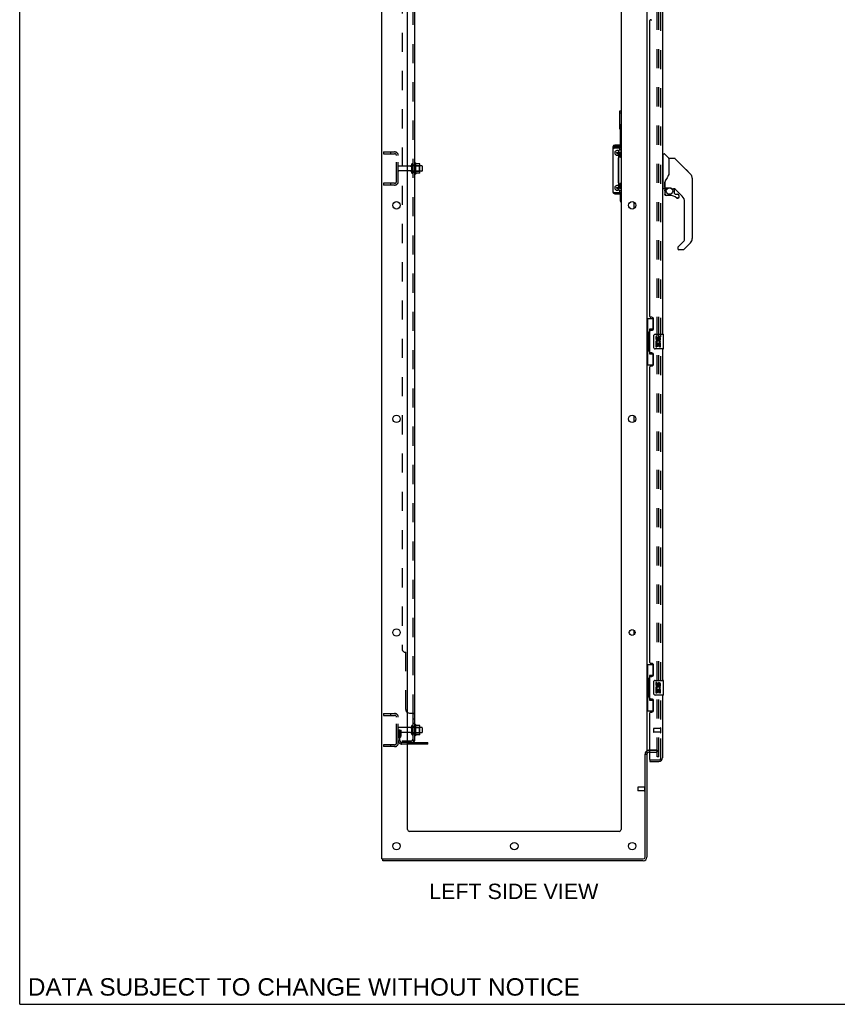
# Model space of a CAD drawing. Header units: inches. Extents: x 0 to 236, y 0 to 153.
# Tile 1 of 99: x 0 to 56, y 0 to 67. Entities that reach past the tile are written whole.
import ezdxf

# ---------------------------------------------------------------- set-up
doc = ezdxf.new("R2010")
doc.units = ezdxf.units.IN
doc.header["$LTSCALE"] = 12.986111
doc.header["$MEASUREMENT"] = 0
doc.linetypes.add('HIDDEN', pattern=[0.2, 0.1, -0.1])
doc.layers.get('0').update_dxf_attribs({"linetype": 'CONTINUOUS'})
for name, color, linetype in [('DEFAULT_2', 8, 'HIDDEN'), ('DIMENSIONS', 7, 'CONTINUOUS'), ('DOOR_3_ASSEMBLY', 7, 'CONTINUOUS'), ('MAIN_DOOR_ASSEMBLY', 7, 'CONTINUOUS'), ('SUBPANELS', 7, 'CONTINUOUS')]:
    doc.layers.add(name, color=color, linetype=linetype)
doc.styles.get("Standard").update_dxf_attribs({"font": 'arial.ttf'})

msp = doc.modelspace()

# ---------------------------------------------------------------- linework, layer by layer
at = {"color": 7, "linetype": 'Continuous'}
for p, q in [((0, 0), (0, 152.778)), ((24.577, 9.867), (24.577, 99.617)), ((42.577, 96.461), (42.577, 17.023)), ((26.327, 11.867), (26.327, 96.242)), ((40.827, 96.242), (40.827, 11.867)), ((40.743, 59.442), (40.743, 60.652)), ((40.743, 60.652), (40.827, 60.652)), ((40.743, 60.527), (40.827, 60.527)), ((40.755, 59.646), (40.755, 59.361)), ((40.788, 58.211), (40.788, 59.516)), ((40.279, 58.216), (40.273, 58.216)), ((40.788, 58.276), (40.743, 58.276)), ((40.279, 58.091), (40.273, 58.091)), ((40.827, 58.151), (40.743, 58.151)), ((40.788, 58.117), (40.788, 58.151)), ((26.897, 56.386), (26.897, 57.098)), ((26.915, 57.066), (26.915, 57.066)), ((27.142, 57.061), (26.923, 57.061)), ((27.143, 57.061), (27.142, 57.061)), ((27.163, 56.486), (27.163, 56.997)), ((27.297, 56.925), (27.163, 56.925)), ((27.327, 56.895), (27.327, 56.589)), ((27.142, 56.423), (26.923, 56.423)), ((27.297, 56.559), (27.163, 56.559)), ((40.654, 56.635), (40.648, 56.635)), ((40.648, 56.575), (40.648, 56.574)), ((40.648, 56.557), (40.659, 56.557)), ((40.655, 56.581), (40.653, 56.579)), ((40.653, 56.579), (40.653, 56.579)), ((40.659, 56.635), (40.654, 56.635)), ((40.659, 56.585), (40.655, 56.581)), ((40.655, 56.581), (40.659, 56.577)), ((40.659, 55.993), (40.648, 55.993)), ((40.279, 55.143), (40.273, 55.143)), ((40.743, 55.083), (40.827, 55.083)), ((40.788, 55.083), (40.788, 55.117)), ((40.788, 54.516), (40.788, 55.023)), ((41.702, 54.025), (41.702, 54.458)), ((41.702, 39.525), (41.702, 39.958)), ((41.702, 25.089), (41.702, 25.395)), ((26.533, 18.783), (26.327, 18.783)), ((26.596, 18.881), (26.596, 18.352)), ((26.897, 18.261), (26.897, 18.973)), ((26.915, 18.941), (26.915, 18.941)), ((27.142, 18.936), (26.923, 18.936)), ((27.143, 18.936), (27.142, 18.936)), ((27.163, 18.361), (27.163, 18.872)), ((27.297, 18.8), (27.163, 18.8)), ((27.327, 18.77), (27.327, 18.464)), ((26.533, 18.451), (26.327, 18.451)), ((27.142, 18.298), (26.923, 18.298)), ((27.297, 18.434), (27.163, 18.434)), ((27.702, 17.669), (26.327, 17.669)), ((27.702, 17.669), (27.702, 17.773)), ((42.452, 9.992), (42.452, 16.985)), ((42.458, 16.992), (42.577, 16.992)), ((42.577, 16.992), (42.577, 9.992)), ((42.781, 17.117), (42.702, 17.117)), ((40.702, 11.742), (26.452, 11.742)), ((24.577, 9.867), (42.327, 9.867)), ((24.639, 9.742), (24.639, 9.867)), ((42.327, 9.742), (24.639, 9.742)), ((0, 0), (236.111, 0))]:
    msp.add_line(p, q, dxfattribs=at)
at = {"color": 3, "linetype": 'Continuous'}
for p, q in [((40.273, 58.216), (40.273, 55.143)), ((40.788, 58.336), (40.393, 58.336)), ((40.393, 58.276), (40.743, 58.276)), ((40.827, 58.211), (40.393, 58.211)), ((40.743, 58.211), (40.743, 58.276)), ((40.788, 58.242), (40.743, 58.242)), ((40.393, 58.151), (40.743, 58.151)), ((40.648, 57.476), (40.659, 57.486)), ((40.827, 57.993), (40.659, 57.993)), ((40.659, 55.243), (40.659, 57.993)), ((40.743, 57.993), (40.743, 58.151)), ((40.827, 58.117), (40.743, 58.117)), ((40.648, 55.758), (40.648, 57.476)), ((40.648, 57.337), (40.659, 57.337)), ((40.659, 57.244), (40.648, 57.244)), ((40.654, 56.68), (40.648, 56.681)), ((40.659, 56.68), (40.654, 56.68)), ((40.648, 55.897), (40.659, 55.897)), ((40.659, 55.747), (40.648, 55.758)), ((40.743, 55.083), (40.393, 55.083)), ((40.393, 55.023), (40.827, 55.023)), ((40.827, 55.243), (40.659, 55.243)), ((40.743, 55.083), (40.743, 55.243)), ((40.743, 55.117), (40.827, 55.117)), ((26.327, 17.773), (27.702, 17.773))]:
    msp.add_line(p, q, dxfattribs=at)
at = {"color": 7, "linetype": 'Continuous'}
for points in [[(40.768, 59.754), (40.765, 59.741), (40.763, 59.729), (40.761, 59.718), (40.759, 59.706), (40.758, 59.695), (40.756, 59.685), (40.756, 59.675), (40.755, 59.665), (40.755, 59.655), (40.755, 59.646)], [(40.683, 57.681), (40.683, 57.693), (40.684, 57.705), (40.685, 57.718), (40.687, 57.73), (40.69, 57.743), (40.693, 57.755), (40.696, 57.766), (40.7, 57.776), (40.704, 57.785), (40.708, 57.793), (40.713, 57.801), (40.718, 57.809), (40.723, 57.817), (40.729, 57.824), (40.735, 57.83), (40.742, 57.837)], [(40.742, 57.525), (40.735, 57.531), (40.729, 57.538), (40.723, 57.545), (40.717, 57.553), (40.712, 57.561), (40.707, 57.57), (40.703, 57.579), (40.699, 57.588), (40.695, 57.598), (40.692, 57.609), (40.689, 57.621), (40.687, 57.633), (40.685, 57.645), (40.684, 57.657), (40.683, 57.669), (40.683, 57.681)], [(40.715, 57.729), (40.714, 57.729), (40.712, 57.728), (40.71, 57.727), (40.709, 57.726), (40.707, 57.724), (40.706, 57.721), (40.704, 57.718), (40.703, 57.715), (40.702, 57.712), (40.701, 57.708), (40.7, 57.704), (40.699, 57.699), (40.699, 57.695), (40.698, 57.69), (40.698, 57.686), (40.698, 57.681)], [(40.698, 57.681), (40.698, 57.676), (40.698, 57.671), (40.699, 57.667), (40.699, 57.662), (40.7, 57.658), (40.701, 57.654), (40.702, 57.65), (40.703, 57.646), (40.704, 57.643), (40.706, 57.64), (40.707, 57.638), (40.709, 57.636), (40.71, 57.634), (40.712, 57.633), (40.714, 57.632), (40.715, 57.632)], [(40.733, 57.681), (40.733, 57.686), (40.732, 57.69), (40.732, 57.695), (40.731, 57.699), (40.731, 57.704), (40.73, 57.708), (40.729, 57.712), (40.728, 57.715), (40.726, 57.718), (40.725, 57.721), (40.724, 57.724), (40.722, 57.726), (40.72, 57.727), (40.719, 57.728), (40.717, 57.729), (40.715, 57.729)], [(40.715, 57.632), (40.717, 57.632), (40.719, 57.633), (40.72, 57.634), (40.722, 57.636), (40.724, 57.638), (40.725, 57.64), (40.726, 57.643), (40.728, 57.646), (40.729, 57.65), (40.73, 57.654), (40.731, 57.658), (40.731, 57.662), (40.732, 57.667), (40.732, 57.671), (40.733, 57.676), (40.733, 57.681)], [(40.811, 57.756), (40.809, 57.765), (40.807, 57.775), (40.805, 57.784), (40.802, 57.792), (40.799, 57.8), (40.796, 57.807), (40.793, 57.814), (40.79, 57.82), (40.786, 57.825), (40.783, 57.83), (40.779, 57.834), (40.775, 57.838), (40.771, 57.84), (40.767, 57.842), (40.763, 57.843), (40.759, 57.844), (40.755, 57.843), (40.751, 57.842), (40.747, 57.84), (40.744, 57.838), (40.742, 57.837)], [(40.742, 57.525), (40.744, 57.524), (40.747, 57.521), (40.751, 57.519), (40.755, 57.518), (40.759, 57.518), (40.763, 57.518), (40.767, 57.519), (40.771, 57.521), (40.775, 57.524), (40.779, 57.527), (40.783, 57.531), (40.786, 57.536), (40.79, 57.541), (40.793, 57.548), (40.796, 57.554), (40.799, 57.562), (40.802, 57.57), (40.805, 57.578), (40.807, 57.587), (40.809, 57.596)], [(40.827, 58.039), (40.825, 58.038), (40.813, 58.03), (40.801, 58.021), (40.791, 58.01), (40.781, 57.999), (40.777, 57.993)], [(40.809, 57.596), (40.811, 57.606), (40.813, 57.616), (40.814, 57.626), (40.816, 57.637), (40.816, 57.648), (40.817, 57.659), (40.818, 57.67), (40.818, 57.681)], [(40.818, 57.681), (40.818, 57.692), (40.817, 57.703), (40.816, 57.714), (40.816, 57.725), (40.814, 57.735), (40.813, 57.746), (40.811, 57.756)], [(26.923, 57.061), (26.922, 57.061), (26.921, 57.061), (26.92, 57.061), (26.919, 57.062), (26.919, 57.062), (26.918, 57.062), (26.917, 57.063), (26.917, 57.063), (26.917, 57.063), (26.916, 57.064), (26.916, 57.064), (26.916, 57.064), (26.915, 57.065), (26.915, 57.065), (26.915, 57.065), (26.915, 57.065), (26.915, 57.066)], [(27.151, 57.055), (27.15, 57.056), (27.149, 57.057), (27.148, 57.059), (27.146, 57.06), (27.145, 57.06), (27.143, 57.061)], [(26.915, 56.418), (26.915, 56.418), (26.915, 56.418), (26.915, 56.418), (26.915, 56.419), (26.915, 56.419), (26.916, 56.419), (26.916, 56.42), (26.916, 56.42), (26.917, 56.42), (26.917, 56.421), (26.917, 56.421), (26.918, 56.421), (26.919, 56.422), (26.919, 56.422), (26.92, 56.422), (26.921, 56.423), (26.922, 56.423), (26.923, 56.423)], [(27.151, 56.429), (27.15, 56.427), (27.149, 56.426), (27.148, 56.425), (27.146, 56.424), (27.145, 56.423), (27.143, 56.423), (27.142, 56.423)], [(40.653, 56.579), (40.651, 56.576), (40.648, 56.575)], [(40.683, 55.556), (40.683, 55.568), (40.684, 55.58), (40.685, 55.593), (40.687, 55.605), (40.69, 55.618), (40.693, 55.63), (40.696, 55.641), (40.7, 55.651), (40.704, 55.66), (40.708, 55.668), (40.713, 55.676), (40.718, 55.684), (40.723, 55.692), (40.729, 55.699), (40.735, 55.705), (40.742, 55.712)], [(40.742, 55.4), (40.735, 55.406), (40.729, 55.413), (40.723, 55.42), (40.717, 55.428), (40.712, 55.436), (40.707, 55.445), (40.703, 55.454), (40.699, 55.463), (40.695, 55.473), (40.692, 55.484), (40.689, 55.496), (40.687, 55.508), (40.685, 55.52), (40.684, 55.532), (40.683, 55.544), (40.683, 55.556)], [(40.715, 55.604), (40.714, 55.604), (40.712, 55.603), (40.71, 55.602), (40.709, 55.601), (40.707, 55.599), (40.706, 55.596), (40.704, 55.593), (40.703, 55.59), (40.702, 55.587), (40.701, 55.583), (40.7, 55.579), (40.699, 55.574), (40.699, 55.57), (40.698, 55.565), (40.698, 55.561), (40.698, 55.556)], [(40.698, 55.556), (40.698, 55.551), (40.698, 55.546), (40.699, 55.542), (40.699, 55.537), (40.7, 55.533), (40.701, 55.529), (40.702, 55.525), (40.703, 55.521), (40.704, 55.518), (40.706, 55.515), (40.707, 55.513), (40.709, 55.511), (40.71, 55.509), (40.712, 55.508), (40.714, 55.507), (40.715, 55.507)], [(40.733, 55.556), (40.733, 55.561), (40.732, 55.565), (40.732, 55.57), (40.731, 55.574), (40.731, 55.579), (40.73, 55.583), (40.729, 55.587), (40.728, 55.59), (40.726, 55.593), (40.725, 55.596), (40.724, 55.599), (40.722, 55.601), (40.72, 55.602), (40.719, 55.603), (40.717, 55.604), (40.715, 55.604)], [(40.715, 55.507), (40.717, 55.507), (40.719, 55.508), (40.72, 55.509), (40.722, 55.511), (40.724, 55.513), (40.725, 55.515), (40.726, 55.518), (40.728, 55.521), (40.729, 55.525), (40.73, 55.529), (40.731, 55.533), (40.731, 55.537), (40.732, 55.542), (40.732, 55.546), (40.733, 55.551), (40.733, 55.556)], [(40.811, 55.631), (40.809, 55.64), (40.807, 55.65), (40.805, 55.659), (40.802, 55.667), (40.799, 55.675), (40.796, 55.682), (40.793, 55.689), (40.79, 55.695), (40.786, 55.7), (40.783, 55.705), (40.779, 55.709), (40.775, 55.713), (40.771, 55.715), (40.767, 55.717), (40.763, 55.718), (40.759, 55.719), (40.755, 55.718), (40.751, 55.717), (40.747, 55.715), (40.744, 55.713), (40.742, 55.712)], [(40.809, 55.471), (40.811, 55.481), (40.813, 55.491), (40.814, 55.501), (40.816, 55.512), (40.816, 55.523), (40.817, 55.534), (40.818, 55.545), (40.818, 55.556)], [(40.818, 55.556), (40.818, 55.567), (40.817, 55.578), (40.816, 55.589), (40.816, 55.6), (40.814, 55.61), (40.813, 55.621), (40.811, 55.631)], [(40.742, 55.4), (40.744, 55.399), (40.747, 55.396), (40.751, 55.394), (40.755, 55.393), (40.759, 55.393), (40.763, 55.393), (40.767, 55.394), (40.771, 55.396), (40.775, 55.399), (40.779, 55.402), (40.783, 55.406), (40.786, 55.411), (40.79, 55.416), (40.793, 55.423), (40.796, 55.429), (40.799, 55.437), (40.802, 55.445), (40.805, 55.453), (40.807, 55.462), (40.809, 55.471)], [(40.827, 55.199), (40.825, 55.199), (40.813, 55.207), (40.801, 55.217), (40.791, 55.227), (40.781, 55.239), (40.778, 55.243)], [(26.923, 18.936), (26.922, 18.936), (26.921, 18.936), (26.92, 18.936), (26.919, 18.937), (26.919, 18.937), (26.918, 18.937), (26.917, 18.938), (26.917, 18.938), (26.917, 18.938), (26.916, 18.939), (26.916, 18.939), (26.916, 18.939), (26.915, 18.94), (26.915, 18.94), (26.915, 18.94), (26.915, 18.94), (26.915, 18.941)], [(27.151, 18.93), (27.15, 18.931), (27.149, 18.932), (27.148, 18.934), (27.146, 18.935), (27.145, 18.935), (27.143, 18.936)], [(26.915, 18.293), (26.915, 18.293), (26.915, 18.293), (26.915, 18.293), (26.915, 18.294), (26.915, 18.294), (26.916, 18.294), (26.916, 18.295), (26.916, 18.295), (26.917, 18.295), (26.917, 18.296), (26.917, 18.296), (26.918, 18.296), (26.919, 18.297), (26.919, 18.297), (26.92, 18.297), (26.921, 18.298), (26.922, 18.298), (26.923, 18.298)], [(27.151, 18.304), (27.15, 18.302), (27.149, 18.301), (27.148, 18.3), (27.146, 18.299), (27.145, 18.298), (27.143, 18.298), (27.142, 18.298)]]:
    msp.add_lwpolyline(points, dxfattribs=at)
at = {"color": 3, "linetype": 'Continuous'}
for points in [[(40.279, 58.216), (40.284, 58.222), (40.292, 58.228), (40.3, 58.234), (40.311, 58.24), (40.322, 58.246), (40.335, 58.252), (40.349, 58.258)], [(40.349, 58.258), (40.363, 58.264), (40.378, 58.27), (40.393, 58.276)], [(40.279, 58.091), (40.284, 58.097), (40.292, 58.103), (40.3, 58.109), (40.311, 58.115), (40.322, 58.121), (40.335, 58.127), (40.349, 58.133)], [(40.349, 58.133), (40.363, 58.139), (40.378, 58.145), (40.393, 58.151)], [(40.363, 55.095), (40.349, 55.101), (40.335, 55.107), (40.322, 55.113), (40.311, 55.119), (40.3, 55.125), (40.292, 55.131), (40.284, 55.137), (40.279, 55.143)], [(40.393, 55.083), (40.378, 55.089), (40.363, 55.095)]]:
    msp.add_lwpolyline(points, dxfattribs=at)
at = {"color": 7, "linetype": 'Continuous'}
for centre, radius in [((40.558, 57.804), 0.0485), ((40.558, 55.429), 0.0485), ((25.577, 54.242), 0.25), ((41.577, 54.242), 0.25), ((25.577, 39.742), 0.25), ((41.577, 39.742), 0.25), ((25.577, 25.242), 0.25), ((41.577, 25.242), 0.198), ((25.577, 10.742), 0.25), ((33.577, 10.742), 0.25), ((41.577, 10.742), 0.25)]:
    msp.add_circle(centre, radius, dxfattribs=at)
for centre, radius, start, end in [((40.913, 59.516), 0.125, 133.78576, 180), ((41.038, 59.442), 0.295, 180, 212.04612), ((40.393, 58.216), 0.06, 90, 134.15872), ((40.393, 58.091), 0.06, 90, 134.15872), ((40.558, 57.804), 0.163, 51.8592, 308.1408), ((40.558, 57.929), 0.163, 257.86119, 282.13881), ((26.865, 57.076), 0.0384, 34.44966, 180), ((26.297, 56.742), 0.698, 27.6814, 30.66313), ((27.022, 56.997), 0.141, 0, 23.95), ((27.297, 56.895), 0.03, 0, 90), ((26.865, 56.408), 0.0384, 180, 325.55034), ((26.297, 56.742), 0.698, 329.33687, 332.3186), ((27.022, 56.486), 0.141, 336.05, 360), ((27.297, 56.589), 0.03, 270, 360), ((40.558, 55.429), 0.163, 51.8592, 308.1408), ((40.393, 55.143), 0.06, 225.84128, 270), ((40.558, 55.554), 0.163, 257.86119, 282.13881), ((40.913, 54.516), 0.125, 180, 226.21424), ((26.533, 18.845), 0.0625, 270, 360), ((26.649, 18.881), 0.053, 0, 180), ((26.865, 18.951), 0.0384, 34.44966, 180), ((26.297, 18.617), 0.698, 27.6814, 30.66313), ((27.022, 18.872), 0.141, 0, 23.95), ((27.297, 18.77), 0.03, 0, 90), ((26.533, 18.388), 0.0625, 0, 90), ((26.649, 18.352), 0.053, 180, 360), ((26.865, 18.283), 0.0384, 180, 325.55034), ((26.297, 18.617), 0.698, 329.33687, 332.3186), ((27.022, 18.361), 0.141, 336.05, 360), ((27.297, 18.464), 0.03, 270, 360), ((42.702, 16.992), 0.125, 90, 180), ((26.452, 11.867), 0.125, 180, 270), ((40.702, 11.867), 0.125, 270, 360), ((42.327, 9.992), 0.25, 270, 360), ((42.327, 9.992), 0.125, 270, 360)]:
    msp.add_arc(centre, radius, start, end, dxfattribs=at)
at = {"color": 3, "linetype": 'Continuous'}
for centre, start, end in [((40.393, 58.216), 90, 180), ((40.393, 58.091), 90, 180), ((40.393, 55.143), 180, 270)]:
    msp.add_arc(centre, 0.12, start, end, dxfattribs=at)
at = {"layer": 'DEFAULT_2', "color": 8, "linetype": 'HIDDEN'}
for p, q in [((43.264, 16.804), (43.264, 96.679)), ((43.389, 16.804), (43.389, 96.679)), ((24.702, 57.867), (24.702, 57.742)), ((24.702, 57.867), (25.452, 57.867)), ((24.702, 57.742), (25.452, 57.742)), ((25.178, 57.867), (25.178, 57.742)), ((25.577, 55.867), (25.577, 57.617)), ((25.702, 55.867), (25.702, 57.617)), ((26.533, 56.908), (25.732, 56.908)), ((26.596, 57.006), (26.596, 56.477)), ((26.702, 56.477), (26.702, 57.006)), ((27.163, 56.925), (26.702, 56.925)), ((26.827, 56.408), (26.827, 57.076)), ((26.847, 56.925), (26.827, 56.945)), ((26.847, 56.925), (26.847, 56.558)), ((26.847, 56.925), (27.143, 56.925)), ((27.143, 56.925), (27.163, 56.945)), ((27.143, 56.558), (27.143, 56.925)), ((26.533, 56.576), (25.732, 56.576)), ((27.163, 56.559), (26.702, 56.559)), ((26.847, 56.558), (26.827, 56.538)), ((26.847, 56.558), (27.143, 56.558)), ((27.143, 56.558), (27.163, 56.538)), ((24.702, 55.742), (24.702, 55.617)), ((25.452, 55.742), (24.702, 55.742)), ((25.452, 55.617), (24.702, 55.617)), ((25.178, 55.742), (25.178, 55.617)), ((24.702, 19.742), (25.452, 19.742)), ((24.702, 19.742), (24.702, 19.617)), ((24.702, 19.617), (25.452, 19.617)), ((25.178, 19.742), (25.178, 19.617)), ((25.577, 17.742), (25.577, 19.492)), ((25.702, 17.742), (25.702, 19.492)), ((26.327, 18.783), (25.732, 18.783)), ((26.702, 18.352), (26.702, 18.881)), ((27.163, 18.8), (26.702, 18.8)), ((26.827, 18.283), (26.827, 18.951)), ((26.847, 18.8), (26.827, 18.82)), ((26.847, 18.8), (27.143, 18.8)), ((26.847, 18.8), (26.847, 18.433)), ((27.143, 18.8), (27.163, 18.82)), ((27.143, 18.433), (27.143, 18.8)), ((25.806, 18.617), (25.702, 18.617)), ((26.327, 18.451), (25.732, 18.451)), ((25.79, 18.27), (25.741, 18.202)), ((25.792, 18.276), (25.792, 18.617)), ((25.792, 18.442), (25.896, 18.442)), ((25.806, 18.617), (25.896, 18.617)), ((25.806, 17.916), (25.806, 18.617)), ((25.874, 18.21), (25.826, 18.142)), ((25.896, 18.276), (25.896, 18.617)), ((27.163, 18.434), (26.702, 18.434)), ((26.847, 18.433), (26.827, 18.413)), ((26.847, 18.433), (27.143, 18.433)), ((27.143, 18.433), (27.163, 18.413)), ((25.452, 17.617), (24.702, 17.617)), ((24.702, 17.617), (24.702, 17.492)), ((25.452, 17.492), (24.702, 17.492)), ((25.178, 17.617), (25.178, 17.492)), ((26.327, 17.773), (25.948, 17.773)), ((26.327, 17.669), (25.948, 17.669)), ((27.199, 17.669), (27.199, 17.773)), ((27.455, 17.669), (27.455, 17.773)), ((42.702, 17.242), (43.202, 17.242)), ((43.202, 17.242), (42.702, 17.242)), ((42.781, 17.117), (43.202, 17.117)), ((43.389, 16.804), (43.264, 16.804)), ((43.389, 16.804), (43.264, 16.804)), ((41.952, 14.726), (41.952, 14.498)), ((42.409, 14.736), (41.962, 14.736)), ((42.409, 14.754), (42.409, 14.47)), ((42.409, 14.488), (41.962, 14.488))]:
    msp.add_line(p, q, dxfattribs=at)
for centre, radius, start, end in [((25.452, 57.617), 0.25, 0, 90), ((25.452, 57.617), 0.125, 0, 90), ((25.732, 56.878), 0.03, 90, 180), ((26.533, 56.97), 0.0625, 270, 360), ((26.649, 57.006), 0.053, 0, 180), ((25.732, 56.606), 0.03, 180, 270), ((26.533, 56.513), 0.0625, 0, 90), ((26.649, 56.477), 0.053, 180, 360), ((25.452, 55.867), 0.25, 270, 360), ((25.452, 55.867), 0.125, 270, 360), ((25.452, 19.492), 0.25, 0, 90), ((25.452, 19.492), 0.125, 0, 90), ((25.732, 18.753), 0.03, 90, 180), ((25.732, 18.481), 0.03, 180, 270), ((25.91, 18.081), 0.208, 144.24611, 180), ((25.782, 18.276), 0.01, 324.24611, 360), ((25.91, 18.081), 0.104, 144.24611, 180), ((25.782, 18.276), 0.114, 324.24611, 360), ((25.452, 17.742), 0.25, 270, 360), ((25.452, 17.742), 0.125, 270, 360), ((25.948, 17.916), 0.246, 180, 270), ((25.948, 17.916), 0.142, 180, 270), ((42.702, 16.992), 0.25, 90, 180), ((43.202, 17.054), 0.188, 0, 90), ((43.202, 17.054), 0.0625, 0, 90), ((41.962, 14.726), 0.01, 90, 180), ((42.43, 14.754), 0.0215, 0, 180), ((41.962, 14.498), 0.01, 180, 270), ((42.43, 14.47), 0.0215, 180, 360)]:
    msp.add_arc(centre, radius, start, end, dxfattribs=at)
at = {"layer": 'DOOR_3_ASSEMBLY', "color": 8, "linetype": 'HIDDEN'}
for p, q in [((43.531, 16.738), (43.531, 96.745)), ((43.488, 18.72), (43.041, 18.72)), ((43.488, 18.738), (43.488, 18.454)), ((43.031, 18.71), (43.031, 18.482)), ((43.488, 18.472), (43.041, 18.472)), ((42.801, 16.596), (43.388, 16.596))]:
    msp.add_line(p, q, dxfattribs=at)
at = {"layer": 'DOOR_3_ASSEMBLY', "color": 3, "linetype": 'Continuous'}
for p, q in [((43.635, 67.992), (43.635, 45.492)), ((42.841, 66.844), (42.901, 66.844)), ((42.781, 46.699), (42.781, 66.784)), ((42.901, 46.639), (42.841, 46.639)), ((43.031, 45.889), (43.031, 46.509)), ((42.781, 44.284), (42.781, 45.699)), ((42.841, 45.759), (42.901, 45.759)), ((42.901, 44.224), (42.841, 44.224)), ((43.635, 44.492), (43.635, 21.992)), ((43.031, 43.474), (43.031, 44.094)), ((42.781, 23.199), (42.781, 43.284)), ((42.841, 43.344), (42.901, 43.344)), ((42.901, 23.139), (42.841, 23.139)), ((43.031, 22.389), (43.031, 23.009)), ((42.781, 20.784), (42.781, 22.199)), ((42.841, 22.259), (42.901, 22.259)), ((42.901, 20.724), (42.841, 20.724)), ((43.635, 20.992), (43.635, 16.738)), ((43.031, 19.974), (43.031, 20.594)), ((42.781, 16.616), (42.781, 19.784)), ((42.841, 19.844), (42.901, 19.844)), ((42.781, 16.492), (43.388, 16.492))]:
    msp.add_line(p, q, dxfattribs=at)
at = {"layer": 'DOOR_3_ASSEMBLY', "color": 7, "linetype": 'Continuous'}
for p, q in [((43.674, 57.687), (43.635, 57.687)), ((43.674, 55.372), (43.674, 57.738)), ((43.682, 57.746), (43.737, 57.746)), ((44.059, 57.439), (43.765, 57.734)), ((44.068, 57.419), (44.068, 56.367)), ((44.076, 56.379), (44.076, 57.423)), ((44.437, 57.431), (44.084, 57.431)), ((44.493, 57.408), (45.535, 56.365)), ((44.075, 56.387), (44.055, 56.33)), ((45.23, 56.67), (45.23, 56.67)), ((45.536, 56.364), (45.236, 56.665)), ((45.603, 56.275), (45.603, 56.275)), ((43.793, 55.812), (43.792, 55.804)), ((43.792, 55.804), (43.792, 55.403)), ((43.793, 55.727), (43.794, 55.734)), ((43.793, 55.72), (43.793, 55.727)), ((43.794, 55.74), (43.796, 55.747)), ((43.794, 55.734), (43.794, 55.74)), ((43.796, 55.747), (43.797, 55.753)), ((43.801, 55.835), (43.8, 55.81)), ((43.8, 55.455), (43.8, 55.81)), ((45.651, 56.087), (45.651, 51.984)), ((43.674, 55.423), (43.635, 55.423)), ((43.753, 55.364), (43.682, 55.364)), ((43.796, 55.231), (43.796, 54.993)), ((43.799, 55.231), (43.808, 55.231)), ((43.808, 54.993), (43.799, 54.993)), ((43.82, 55.435), (44.115, 55.435)), ((43.919, 55.435), (43.854, 55.37)), ((43.86, 55.364), (43.858, 55.366)), ((43.862, 55.362), (43.86, 55.364)), ((44.111, 54.914), (43.875, 54.914)), ((44.312, 55.364), (44.388, 55.364)), ((44.426, 55.36), (44.426, 55.077)), ((44.43, 55.068), (44.502, 54.997)), ((44.966, 54.867), (44.471, 55.363)), ((44.51, 54.993), (44.663, 54.993)), ((44.741, 54.914), (44.741, 54.795)), ((44.671, 54.719), (44.663, 54.718)), ((44.739, 54.795), (44.731, 54.795)), ((44.739, 54.795), (44.739, 54.787)), ((45.139, 51.898), (45.139, 54.45)), ((44.684, 51.411), (45.116, 51.842)), ((45.535, 51.705), (45.083, 51.253)), ((44.666, 51.369), (44.666, 51.309)), ((45.028, 51.23), (44.745, 51.23)), ((42.577, 46.567), (43.017, 46.567)), ((42.616, 46.567), (42.616, 45.542)), ((42.981, 46.567), (42.981, 45.787)), ((42.594, 45.542), (42.717, 45.542)), ((42.594, 45.542), (42.594, 44.442)), ((42.717, 45.572), (42.717, 45.592)), ((42.717, 44.442), (42.717, 45.542)), ((42.981, 45.832), (42.754, 45.832)), ((42.754, 45.832), (42.754, 44.152)), ((43.14, 45.492), (43.68, 45.492)), ((43.695, 44.507), (43.695, 45.477)), ((43.04, 44.592), (43.04, 45.392)), ((43.24, 45.338), (43.178, 45.338)), ((43.178, 45.338), (43.178, 45.201)), ((43.196, 44.876), (43.178, 44.876)), ((43.178, 44.876), (43.178, 44.646)), ((43.23, 44.876), (43.258, 44.896)), ((43.23, 44.876), (43.492, 44.876)), ((43.24, 45.201), (43.24, 45.338)), ((43.24, 44.813), (43.306, 44.813)), ((43.24, 44.646), (43.24, 44.813)), ((43.306, 45.264), (43.306, 45.195)), ((43.306, 44.813), (43.306, 44.677)), ((43.366, 45.201), (43.366, 45.243)), ((43.366, 44.813), (43.429, 44.813)), ((43.366, 44.677), (43.366, 44.813)), ((43.421, 44.912), (43.479, 44.887)), ((43.429, 45.243), (43.429, 45.107)), ((43.429, 45.107), (43.492, 45.107)), ((43.429, 44.813), (43.429, 44.646)), ((43.492, 45.107), (43.492, 45.243)), ((43.492, 44.646), (43.492, 44.876)), ((42.594, 44.442), (42.717, 44.442)), ((42.616, 44.442), (42.616, 43.417)), ((42.717, 44.391), (42.717, 44.411)), ((42.754, 44.152), (42.981, 44.152)), ((42.981, 44.197), (42.981, 43.417)), ((43.68, 44.492), (43.14, 44.492)), ((43.178, 44.646), (43.24, 44.646)), ((43.306, 44.677), (43.366, 44.677)), ((43.429, 44.646), (43.492, 44.646)), ((42.577, 43.417), (43.017, 43.417)), ((42.577, 23.067), (43.017, 23.067)), ((42.616, 23.067), (42.616, 22.042)), ((42.981, 23.067), (42.981, 22.287)), ((42.717, 22.072), (42.717, 22.092)), ((42.981, 22.332), (42.754, 22.332)), ((42.754, 22.332), (42.754, 20.652)), ((42.594, 22.042), (42.717, 22.042)), ((42.594, 22.042), (42.594, 20.942)), ((42.717, 20.942), (42.717, 22.042)), ((43.04, 21.092), (43.04, 21.892)), ((43.14, 21.992), (43.68, 21.992)), ((43.24, 21.838), (43.178, 21.838)), ((43.178, 21.838), (43.178, 21.701)), ((43.23, 21.376), (43.258, 21.396)), ((43.24, 21.701), (43.24, 21.838)), ((43.306, 21.764), (43.306, 21.695)), ((43.366, 21.701), (43.366, 21.743)), ((43.421, 21.412), (43.479, 21.387)), ((43.429, 21.743), (43.429, 21.607)), ((43.429, 21.607), (43.492, 21.607)), ((43.492, 21.607), (43.492, 21.743)), ((43.695, 21.007), (43.695, 21.977)), ((42.594, 20.942), (42.717, 20.942)), ((42.616, 20.942), (42.616, 19.917)), ((42.717, 20.891), (42.717, 20.911)), ((43.68, 20.992), (43.14, 20.992)), ((43.196, 21.376), (43.178, 21.376)), ((43.178, 21.376), (43.178, 21.146)), ((43.178, 21.146), (43.24, 21.146)), ((43.23, 21.376), (43.492, 21.376)), ((43.24, 21.313), (43.306, 21.313)), ((43.24, 21.146), (43.24, 21.313)), ((43.306, 21.313), (43.306, 21.177)), ((43.306, 21.177), (43.366, 21.177)), ((43.366, 21.313), (43.429, 21.313)), ((43.366, 21.177), (43.366, 21.313)), ((43.429, 21.313), (43.429, 21.146)), ((43.429, 21.146), (43.492, 21.146)), ((43.492, 21.146), (43.492, 21.376)), ((42.754, 20.652), (42.981, 20.652)), ((42.981, 20.697), (42.981, 19.917)), ((42.577, 19.917), (43.017, 19.917)), ((42.781, 16.596), (42.801, 16.596)), ((42.781, 16.596), (42.781, 16.492))]:
    msp.add_line(p, q, dxfattribs=at)
for points in [[(44.493, 57.408), (44.485, 57.414), (44.476, 57.42), (44.467, 57.425), (44.457, 57.428), (44.447, 57.43), (44.437, 57.431)], [(44.055, 56.33), (44.024, 56.261), (43.988, 56.191), (43.946, 56.119), (43.899, 56.046), (43.854, 55.981)], [(44.068, 56.555), (44.07, 56.554), (44.072, 56.553), (44.074, 56.552), (44.075, 56.55), (44.076, 56.549), (44.076, 56.548)], [(45.643, 56.164), (45.636, 56.194), (45.622, 56.234), (45.604, 56.272), (45.582, 56.308), (45.557, 56.341), (45.536, 56.364)], [(43.797, 55.753), (43.798, 55.757), (43.799, 55.76), (43.8, 55.764), (43.8, 55.765)], [(43.854, 55.981), (43.843, 55.964), (43.828, 55.936), (43.815, 55.904), (43.806, 55.869), (43.801, 55.835)], [(43.799, 55.231), (43.799, 55.246), (43.801, 55.261), (43.804, 55.276), (43.808, 55.291), (43.813, 55.305), (43.82, 55.319), (43.827, 55.332), (43.836, 55.345), (43.845, 55.357), (43.856, 55.368)], [(43.875, 54.917), (43.867, 54.917), (43.858, 54.919), (43.85, 54.921), (43.842, 54.924), (43.834, 54.928), (43.827, 54.933), (43.821, 54.939), (43.815, 54.945), (43.81, 54.952), (43.806, 54.96), (43.803, 54.968), (43.801, 54.976), (43.799, 54.985), (43.799, 54.993)], [(43.862, 55.362), (43.852, 55.351), (43.843, 55.34), (43.835, 55.328), (43.828, 55.315), (43.822, 55.302), (43.817, 55.288), (43.813, 55.274), (43.81, 55.26), (43.808, 55.245), (43.808, 55.231)], [(43.808, 54.993), (43.808, 54.985), (43.809, 54.978), (43.811, 54.971), (43.814, 54.964), (43.818, 54.957), (43.822, 54.951), (43.827, 54.945), (43.833, 54.94), (43.839, 54.936), (43.846, 54.932), (43.853, 54.929), (43.86, 54.927), (43.868, 54.926), (43.875, 54.925)], [(43.858, 55.366), (43.857, 55.367), (43.856, 55.368), (43.856, 55.368), (43.856, 55.368)], [(43.875, 54.917), (43.875, 54.917), (43.875, 54.917), (43.875, 54.918), (43.875, 54.919), (43.875, 54.92), (43.875, 54.922), (43.875, 54.925)], [(44.115, 55.435), (44.118, 55.435), (44.132, 55.435), (44.145, 55.433), (44.158, 55.431), (44.171, 55.429), (44.183, 55.426), (44.194, 55.423), (44.205, 55.419), (44.215, 55.415), (44.224, 55.411), (44.233, 55.407), (44.241, 55.403), (44.248, 55.399), (44.255, 55.395), (44.261, 55.391), (44.267, 55.388), (44.272, 55.384), (44.277, 55.381), (44.285, 55.376)], [(44.285, 55.376), (44.288, 55.374), (44.291, 55.372), (44.294, 55.37), (44.297, 55.368), (44.3, 55.367), (44.303, 55.366), (44.306, 55.365), (44.31, 55.364)], [(44.663, 54.718), (44.654, 54.719), (44.645, 54.72), (44.637, 54.723), (44.628, 54.726), (44.621, 54.731), (44.614, 54.736)], [(44.619, 54.743), (44.626, 54.738), (44.632, 54.734), (44.639, 54.731), (44.647, 54.729), (44.654, 54.728), (44.662, 54.727), (44.67, 54.728), (44.677, 54.729), (44.685, 54.731), (44.692, 54.734), (44.698, 54.737), (44.705, 54.742), (44.71, 54.747), (44.715, 54.752), (44.72, 54.759), (44.724, 54.765), (44.727, 54.772), (44.729, 54.78), (44.73, 54.787), (44.731, 54.795)], [(44.739, 54.787), (44.737, 54.778), (44.735, 54.77), (44.732, 54.762), (44.728, 54.754), (44.723, 54.747), (44.717, 54.741), (44.71, 54.735), (44.703, 54.73), (44.696, 54.726), (44.688, 54.723), (44.68, 54.72), (44.671, 54.719)], [(44.684, 51.411), (44.684, 51.41), (44.683, 51.409), (44.682, 51.408), (44.681, 51.407), (44.68, 51.407), (44.68, 51.406)], [(42.754, 45.808), (42.754, 45.805), (42.755, 45.801), (42.756, 45.797), (42.757, 45.793), (42.758, 45.788), (42.761, 45.783), (42.763, 45.777), (42.766, 45.771), (42.769, 45.765), (42.773, 45.758), (42.778, 45.751), (42.782, 45.743), (42.788, 45.734), (42.79, 45.731)], [(43.04, 45.392), (43.04, 45.398), (43.041, 45.404), (43.042, 45.41), (43.043, 45.416), (43.045, 45.422), (43.047, 45.428)], [(42.79, 44.253), (42.788, 44.249), (42.782, 44.241), (42.778, 44.233), (42.773, 44.226), (42.769, 44.219), (42.766, 44.212), (42.763, 44.206), (42.761, 44.201), (42.758, 44.196), (42.757, 44.191), (42.756, 44.187), (42.755, 44.183), (42.754, 44.179), (42.754, 44.176)], [(43.047, 44.556), (43.045, 44.561), (43.043, 44.567), (43.042, 44.573), (43.041, 44.579), (43.04, 44.585), (43.04, 44.592)], [(42.754, 22.308), (42.754, 22.305), (42.755, 22.301), (42.756, 22.297), (42.757, 22.293), (42.758, 22.288), (42.761, 22.283), (42.763, 22.277), (42.766, 22.271), (42.769, 22.265), (42.773, 22.258), (42.778, 22.251), (42.782, 22.243), (42.788, 22.234), (42.79, 22.231)], [(43.04, 21.892), (43.04, 21.898), (43.041, 21.904), (43.042, 21.91), (43.043, 21.916), (43.045, 21.922), (43.047, 21.928)], [(42.79, 20.753), (42.788, 20.749), (42.782, 20.741), (42.778, 20.733), (42.773, 20.726), (42.769, 20.719), (42.766, 20.712), (42.763, 20.706), (42.761, 20.701), (42.758, 20.696), (42.757, 20.691), (42.756, 20.687), (42.755, 20.683), (42.754, 20.679), (42.754, 20.676)], [(43.047, 21.056), (43.045, 21.061), (43.043, 21.067), (43.042, 21.073), (43.041, 21.079), (43.04, 21.085), (43.04, 21.092)]]:
    msp.add_lwpolyline(points, dxfattribs=at)
msp.add_circle((44.111, 55.21), 0.217, dxfattribs=at)
at = {"layer": 'DOOR_3_ASSEMBLY', "color": 3, "linetype": 'Continuous'}
for centre, radius, start, end in [((42.841, 66.784), 0.06, 90, 180), ((42.841, 46.699), 0.06, 180, 270), ((42.901, 46.509), 0.13, 0, 90), ((42.841, 45.699), 0.06, 90, 180), ((42.901, 45.889), 0.13, 270, 360), ((42.841, 44.284), 0.06, 180, 270), ((42.901, 44.094), 0.13, 0, 90), ((42.901, 43.474), 0.13, 270, 360), ((42.841, 43.284), 0.06, 90, 180), ((42.841, 23.199), 0.06, 180, 270), ((42.901, 23.009), 0.13, 0, 90), ((42.841, 22.199), 0.06, 90, 180), ((42.901, 22.389), 0.13, 270, 360), ((42.841, 20.784), 0.06, 180, 270), ((42.901, 20.594), 0.13, 0, 90), ((42.841, 19.784), 0.06, 90, 180), ((42.901, 19.974), 0.13, 270, 360), ((43.388, 16.738), 0.246, 270, 360), ((42.801, 16.616), 0.02, 180, 270)]:
    msp.add_arc(centre, radius, start, end, dxfattribs=at)
at = {"layer": 'DOOR_3_ASSEMBLY', "color": 7, "linetype": 'Continuous'}
for centre, radius, start, end in [((43.682, 57.738), 0.00787, 90, 180), ((43.737, 57.706), 0.0394, 45, 90), ((44.038, 57.419), 0.0295, 0, 45), ((44.056, 57.249), 0.0197, 306.99405, 360), ((44.084, 57.423), 0.00787, 90, 180), ((45.257, 56.087), 0.394, 20.94788, 45), ((45.257, 56.087), 0.394, 0, 11.2904), ((43.682, 55.372), 0.00787, 180, 270), ((43.753, 55.403), 0.0394, 270, 360), ((43.993, 55.231), 0.197, 135, 180), ((43.875, 54.993), 0.0787, 180, 270), ((43.82, 55.455), 0.0197, 180, 270), ((44.111, 54.127), 0.787, 50.4788, 90), ((44.388, 55.167), 0.197, 50.64978, 90), ((44.438, 55.077), 0.0118, 180, 225), ((44.51, 55.005), 0.0118, 225, 270), ((44.663, 54.914), 0.0787, 0, 90), ((44.548, 54.45), 0.591, 0, 45), ((44.663, 54.795), 0.0787, 230.4788, 360), ((45.06, 51.898), 0.0787, 315, 360), ((45.257, 51.984), 0.394, 315, 360), ((44.725, 51.369), 0.0591, 141.13263, 180), ((44.745, 51.309), 0.0787, 180, 270), ((45.028, 51.309), 0.0787, 270, 315), ((43.14, 45.392), 0.1, 90, 158.79459), ((43.68, 45.477), 0.015, 0, 90), ((43.331, 44.95), 0.154, 161.41988, 206.19629), ((43.272, 45.201), 0.0943, 180, 360), ((43.335, 44.95), 0.157, 336.59665, 161.87913), ((43.335, 44.95), 0.157, 205.73705, 207.8532), ((43.272, 45.201), 0.0314, 180, 261.22946), ((43.335, 44.95), 0.0943, 336.59665, 215.11217), ((43.271, 45.206), 0.0362, 263.42855, 341.76278), ((43.398, 45.243), 0.0943, 68.69989, 167.43379), ((43.398, 45.243), 0.0314, 0, 180.04847), ((43.398, 45.243), 0.0943, 0, 68.67039), ((43.14, 44.592), 0.1, 201.20502, 270), ((43.68, 44.507), 0.015, 270, 360), ((43.14, 21.892), 0.1, 90, 158.79459), ((43.331, 21.45), 0.154, 161.41988, 206.19629), ((43.272, 21.701), 0.0943, 180, 360), ((43.335, 21.45), 0.157, 336.59665, 161.87913), ((43.272, 21.701), 0.0314, 180, 261.22946), ((43.335, 21.45), 0.0943, 336.59665, 215.11217), ((43.271, 21.706), 0.0362, 263.42855, 341.76278), ((43.398, 21.743), 0.0943, 68.69989, 167.43379), ((43.398, 21.743), 0.0314, 0, 180.04847), ((43.398, 21.743), 0.0943, 0, 68.67039), ((43.68, 21.977), 0.015, 0, 90), ((43.14, 21.092), 0.1, 201.20502, 270), ((43.335, 21.45), 0.157, 205.73705, 207.8532), ((43.68, 21.007), 0.015, 270, 360)]:
    msp.add_arc(centre, radius, start, end, dxfattribs=at)
at = {"layer": 'DOOR_3_ASSEMBLY', "color": 8, "linetype": 'HIDDEN'}
for centre, radius, start, end in [((43.041, 18.71), 0.01, 90, 180), ((43.509, 18.738), 0.0215, 0, 180), ((43.041, 18.482), 0.01, 180, 270), ((43.509, 18.454), 0.0215, 180, 360), ((43.388, 16.738), 0.142, 270, 360)]:
    msp.add_arc(centre, radius, start, end, dxfattribs=at)
at = {"layer": 'DOOR_3_ASSEMBLY', "color": 7, "linetype": 'Continuous'}
for centre, start_param, end_param in [((42.821, 45.582), 0.699287, 1.51401), ((42.821, 45.582), -4.655602, -3.84088), ((42.821, 44.401), 0.699287, 1.51401), ((42.821, 44.401), -4.655602, -3.84088), ((42.821, 22.082), 0.699287, 1.51401), ((42.821, 22.082), -4.655602, -3.84088), ((42.821, 20.901), 0.699287, 1.51401), ((42.821, 20.901), -4.655602, -3.84088)]:
    msp.add_ellipse(centre, major_axis=(0, 0.18), ratio=0.579493, start_param=start_param, end_param=end_param, dxfattribs=at)
at = {"layer": 'MAIN_DOOR_ASSEMBLY', "color": 8, "linetype": 'HIDDEN'}
for p, q in [((43.531, 16.738), (43.531, 96.745)), ((42.801, 16.596), (43.388, 16.596))]:
    msp.add_line(p, q, dxfattribs=at)
at = {"layer": 'MAIN_DOOR_ASSEMBLY', "color": 7, "linetype": 'Continuous'}
for centre, radius, start, end in [((45.257, 56.087), 0.394, 20.94788, 45), ((45.257, 56.087), 0.394, 6.14136, 8.06402), ((43.82, 55.455), 0.0197, 180, 270), ((45.257, 51.984), 0.394, 315, 360), ((44.745, 51.309), 0.0787, 188.98198, 270)]:
    msp.add_arc(centre, radius, start, end, dxfattribs=at)
at = {"layer": 'MAIN_DOOR_ASSEMBLY', "color": 8, "linetype": 'HIDDEN'}
msp.add_arc((43.388, 16.738), 0.142, 270, 360, dxfattribs=at)
at = {"layer": 'SUBPANELS', "color": 3, "linetype": 'Continuous'}
for p, q in [((26.827, 17.898), (26.827, 95.586)), ((26.452, 19.773), (26.773, 19.773))]:
    msp.add_line(p, q, dxfattribs=at)
at = {"layer": 'SUBPANELS', "color": 8, "linetype": 'HIDDEN'}
for p, q in [((26.702, 19.738), (26.702, 93.746)), ((25.952, 89.336), (25.952, 24.148)), ((26.702, 56.992), (26.827, 56.992)), ((26.702, 56.492), (26.827, 56.492)), ((26.202, 20.023), (26.202, 23.898)), ((26.677, 19.765), (26.677, 19.763)), ((26.678, 19.761), (26.679, 19.761)), ((26.68, 19.76), (26.681, 19.759)), ((26.686, 19.755), (26.686, 19.755)), ((26.687, 19.753), (26.688, 19.753)), ((26.701, 19.742), (26.701, 19.741)), ((26.702, 19.739), (26.702, 19.738)), ((26.702, 19.739), (26.702, 19.738)), ((26.702, 19.739), (26.702, 19.738)), ((26.8, 19.759), (26.801, 19.759)), ((26.804, 19.758), (26.804, 19.758)), ((26.819, 19.75), (26.822, 19.748)), ((26.827, 19.739), (26.827, 19.738)), ((26.702, 19.376), (26.827, 19.376)), ((26.702, 19.095), (26.827, 19.095)), ((26.702, 18.867), (26.827, 18.867)), ((26.702, 18.367), (26.827, 18.367)), ((25.952, 17.898), (26.327, 17.898)), ((25.952, 17.898), (25.952, 17.773)), ((26.59, 17.773), (25.952, 17.773)), ((26.202, 17.898), (26.202, 17.773)), ((26.726, 17.898), (26.676, 17.939)), ((26.682, 17.927), (26.682, 17.927)), ((26.684, 17.926), (26.684, 17.925)), ((26.687, 17.922), (26.688, 17.921)), ((26.689, 17.919), (26.69, 17.919)), ((26.699, 17.921), (26.698, 17.921)), ((26.698, 17.921), (26.698, 17.921)), ((26.698, 17.921), (26.698, 17.921)), ((26.698, 17.921), (26.698, 17.921)), ((26.698, 17.921), (26.698, 17.921)), ((26.698, 17.921), (26.699, 17.921)), ((26.698, 17.921), (26.699, 17.92)), ((26.699, 17.92), (26.699, 17.921)), ((26.7, 17.92), (26.699, 17.92)), ((26.699, 17.92), (26.699, 17.92)), ((26.699, 17.92), (26.7, 17.92)), ((26.701, 17.919), (26.7, 17.92)), ((26.7, 17.92), (26.7, 17.92)), ((26.7, 17.92), (26.7, 17.919)), ((26.7, 17.92), (26.701, 17.919)), ((26.7, 17.919), (26.701, 17.919)), ((26.702, 17.919), (26.701, 17.919)), ((26.701, 17.919), (26.701, 17.918)), ((26.701, 17.918), (26.702, 17.918)), ((26.702, 17.9), (26.702, 17.898)), ((26.704, 17.917), (26.703, 17.918)), ((26.705, 17.917), (26.704, 17.918)), ((26.705, 17.917), (26.704, 17.917)), ((26.706, 17.916), (26.705, 17.917)), ((26.707, 17.916), (26.706, 17.916)), ((26.708, 17.915), (26.707, 17.916)), ((26.708, 17.915), (26.708, 17.916)), ((26.709, 17.915), (26.708, 17.915)), ((26.71, 17.914), (26.709, 17.915)), ((26.711, 17.914), (26.71, 17.914)), ((26.713, 17.913), (26.712, 17.914)), ((26.714, 17.912), (26.713, 17.913)), ((26.713, 17.913), (26.713, 17.913)), ((26.715, 17.912), (26.714, 17.913)), ((26.717, 17.911), (26.715, 17.912)), ((26.716, 17.912), (26.715, 17.912)), ((26.718, 17.911), (26.716, 17.911)), ((26.719, 17.91), (26.717, 17.911)), ((26.72, 17.91), (26.718, 17.911)), ((26.721, 17.909), (26.719, 17.91)), ((26.722, 17.909), (26.72, 17.91)), ((26.723, 17.909), (26.722, 17.909)), ((26.724, 17.908), (26.723, 17.909)), ((26.725, 17.908), (26.724, 17.908)), ((26.726, 17.907), (26.725, 17.908)), ((26.727, 17.907), (26.726, 17.908)), ((26.728, 17.907), (26.727, 17.907)), ((26.729, 17.906), (26.728, 17.907)), ((26.73, 17.906), (26.729, 17.906)), ((26.731, 17.906), (26.73, 17.906)), ((26.732, 17.905), (26.731, 17.906)), ((26.734, 17.905), (26.732, 17.905)), ((26.733, 17.905), (26.732, 17.905)), ((26.735, 17.904), (26.733, 17.905)), ((26.736, 17.904), (26.734, 17.905)), ((26.737, 17.904), (26.735, 17.904)), ((26.738, 17.903), (26.736, 17.904)), ((26.738, 17.903), (26.737, 17.904)), ((26.739, 17.903), (26.738, 17.903)), ((26.74, 17.903), (26.739, 17.903)), ((26.741, 17.902), (26.74, 17.903)), ((26.742, 17.902), (26.741, 17.903)), ((26.743, 17.902), (26.741, 17.902)), ((26.744, 17.902), (26.742, 17.902)), ((26.744, 17.901), (26.743, 17.902)), ((26.745, 17.901), (26.744, 17.902)), ((26.746, 17.901), (26.745, 17.901)), ((26.748, 17.901), (26.746, 17.901)), ((26.747, 17.901), (26.746, 17.901)), ((26.748, 17.9), (26.747, 17.901)), ((26.749, 17.9), (26.748, 17.901)), ((26.75, 17.9), (26.749, 17.9)), ((26.751, 17.9), (26.75, 17.9)), ((26.752, 17.9), (26.751, 17.9)), ((26.752, 17.9), (26.751, 17.9)), ((26.753, 17.899), (26.752, 17.9)), ((26.754, 17.899), (26.753, 17.899)), ((26.755, 17.899), (26.754, 17.899)), ((26.754, 17.899), (26.754, 17.899)), ((26.756, 17.899), (26.755, 17.899)), ((26.757, 17.899), (26.756, 17.899)), ((26.758, 17.898), (26.757, 17.899)), ((26.758, 17.898), (26.757, 17.899)), ((26.757, 17.899), (26.757, 17.899)), ((26.758, 17.898), (26.759, 17.898)), ((26.759, 17.898), (26.758, 17.898)), ((26.759, 17.898), (26.76, 17.898)), ((26.76, 17.898), (26.759, 17.898)), ((26.76, 17.898), (26.759, 17.898)), ((26.76, 17.898), (26.76, 17.898)), ((26.76, 17.898), (26.761, 17.898)), ((26.761, 17.898), (26.76, 17.898)), ((26.761, 17.898), (26.761, 17.898)), ((26.761, 17.898), (26.762, 17.898)), ((26.761, 17.898), (26.761, 17.898)), ((26.761, 17.898), (26.761, 17.898)), ((26.762, 17.898), (26.762, 17.898)), ((26.804, 17.878), (26.804, 17.878))]:
    msp.add_line(p, q, dxfattribs=at)
at = {"layer": 'SUBPANELS', "color": 7, "linetype": 'Continuous'}
for p, q in [((26.702, 19.738), (26.827, 19.738)), ((26.702, 17.898), (26.702, 19.738)), ((26.327, 17.898), (26.59, 17.898)), ((26.702, 17.898), (26.827, 17.898)), ((26.773, 17.859), (26.726, 17.898))]:
    msp.add_line(p, q, dxfattribs=at)
at = {"layer": 'SUBPANELS', "color": 8, "linetype": 'HIDDEN'}
for points in [[(26.676, 19.773), (26.676, 19.771), (26.676, 19.769), (26.676, 19.767), (26.676, 19.766)], [(26.676, 19.771), (26.676, 19.769), (26.676, 19.768), (26.676, 19.766), (26.677, 19.765), (26.677, 19.763), (26.678, 19.762), (26.679, 19.76), (26.681, 19.759), (26.682, 19.757), (26.684, 19.756)], [(26.676, 19.771), (26.676, 19.769), (26.676, 19.768), (26.676, 19.766)], [(26.678, 19.762), (26.679, 19.76), (26.681, 19.759), (26.682, 19.757), (26.684, 19.756)], [(26.681, 19.759), (26.682, 19.757), (26.684, 19.756), (26.686, 19.755)], [(26.691, 19.751), (26.693, 19.749), (26.695, 19.748)], [(26.694, 19.749), (26.696, 19.747), (26.698, 19.746), (26.699, 19.744)], [(26.695, 19.748), (26.697, 19.746), (26.698, 19.745), (26.7, 19.743), (26.701, 19.742), (26.701, 19.741), (26.702, 19.739)], [(26.695, 19.748), (26.697, 19.746), (26.698, 19.745)], [(26.7, 19.742), (26.701, 19.741), (26.702, 19.739)], [(26.773, 19.773), (26.775, 19.771), (26.778, 19.769), (26.781, 19.768)], [(26.773, 19.773), (26.775, 19.771), (26.777, 19.77), (26.78, 19.768), (26.783, 19.767), (26.787, 19.765), (26.79, 19.764), (26.794, 19.762)], [(26.773, 19.773), (26.775, 19.771), (26.777, 19.77), (26.78, 19.768), (26.783, 19.767)], [(26.811, 19.754), (26.814, 19.753), (26.817, 19.751), (26.819, 19.75), (26.822, 19.748), (26.824, 19.746), (26.825, 19.744), (26.826, 19.742), (26.827, 19.741), (26.827, 19.739), (26.827, 19.738)], [(26.814, 19.753), (26.817, 19.751), (26.819, 19.75)], [(26.814, 19.753), (26.817, 19.751), (26.82, 19.749), (26.823, 19.747), (26.824, 19.745), (26.826, 19.743)], [(26.825, 19.744), (26.826, 19.742), (26.827, 19.741), (26.827, 19.739)], [(26.826, 19.741), (26.827, 19.739), (26.827, 19.738)], [(26.676, 17.938), (26.676, 17.937), (26.676, 17.937), (26.676, 17.936), (26.677, 17.935), (26.677, 17.933), (26.678, 17.932), (26.679, 17.931), (26.681, 17.929)], [(26.691, 17.917), (26.693, 17.915), (26.695, 17.913), (26.697, 17.91)], [(26.697, 17.91), (26.698, 17.908), (26.7, 17.906), (26.701, 17.904), (26.701, 17.902), (26.702, 17.9), (26.702, 17.898)], [(26.698, 17.921), (26.698, 17.921), (26.698, 17.921)], [(26.703, 17.918), (26.702, 17.919), (26.701, 17.919)], [(26.703, 17.918), (26.702, 17.918), (26.702, 17.919)], [(26.712, 17.913), (26.711, 17.914), (26.71, 17.914)], [(26.761, 17.898), (26.761, 17.898), (26.762, 17.898)], [(26.762, 17.898), (26.762, 17.898), (26.762, 17.898), (26.761, 17.898), (26.761, 17.898)], [(26.773, 17.859), (26.775, 17.862), (26.777, 17.864), (26.78, 17.866), (26.783, 17.868), (26.787, 17.87), (26.79, 17.871), (26.794, 17.873), (26.797, 17.875)], [(26.811, 17.881), (26.814, 17.882), (26.817, 17.884), (26.819, 17.886), (26.822, 17.888), (26.824, 17.889), (26.825, 17.891), (26.826, 17.893), (26.827, 17.895), (26.827, 17.896)]]:
    msp.add_lwpolyline(points, dxfattribs=at)
at = {"layer": 'SUBPANELS', "color": 7, "linetype": 'Continuous'}
for points in [[(26.676, 19.773), (26.676, 19.771), (26.676, 19.769), (26.676, 19.767), (26.676, 19.766), (26.677, 19.764), (26.678, 19.762), (26.679, 19.761), (26.681, 19.759), (26.682, 19.757), (26.684, 19.756), (26.686, 19.755), (26.688, 19.753), (26.692, 19.75)], [(26.692, 19.75), (26.694, 19.749), (26.696, 19.747), (26.698, 19.746), (26.699, 19.744), (26.7, 19.742), (26.701, 19.741), (26.702, 19.739), (26.702, 19.738)], [(26.676, 17.939), (26.676, 17.938), (26.676, 17.937), (26.676, 17.936), (26.676, 17.935), (26.677, 17.934), (26.678, 17.933), (26.679, 17.931), (26.681, 17.929), (26.682, 17.927), (26.684, 17.926), (26.688, 17.921)], [(26.688, 17.921), (26.69, 17.919), (26.692, 17.917), (26.694, 17.914), (26.696, 17.912), (26.698, 17.909)], [(26.698, 17.909), (26.699, 17.907), (26.7, 17.904), (26.701, 17.902), (26.702, 17.9)]]:
    msp.add_lwpolyline(points, dxfattribs=at)
at = {"layer": 'SUBPANELS', "color": 3, "linetype": 'Continuous'}
for points in [[(26.773, 19.773), (26.775, 19.771), (26.778, 19.769), (26.781, 19.768), (26.785, 19.766), (26.788, 19.764), (26.792, 19.763), (26.8, 19.759)], [(26.8, 19.759), (26.804, 19.758), (26.808, 19.756), (26.811, 19.754), (26.814, 19.753), (26.817, 19.751), (26.82, 19.749), (26.823, 19.747), (26.824, 19.745), (26.826, 19.743), (26.826, 19.741), (26.827, 19.739), (26.827, 19.738)], [(26.773, 17.859), (26.775, 17.862), (26.778, 17.864), (26.781, 17.866), (26.785, 17.869), (26.788, 17.871), (26.792, 17.872), (26.796, 17.874)], [(26.796, 17.874), (26.804, 17.878), (26.808, 17.879), (26.811, 17.881), (26.814, 17.883), (26.817, 17.884), (26.82, 17.886), (26.823, 17.888), (26.824, 17.89), (26.826, 17.893), (26.826, 17.894), (26.827, 17.896), (26.827, 17.898)]]:
    msp.add_lwpolyline(points, dxfattribs=at)
at = {"layer": 'SUBPANELS', "color": 8, "linetype": 'HIDDEN'}
for centre, radius, start, end in [((26.202, 24.148), 0.25, 180, 270), ((26.452, 20.023), 0.25, 180, 240), ((26.59, 18.01), 0.237, 320.56585, 360)]:
    msp.add_arc(centre, radius, start, end, dxfattribs=at)
at = {"layer": 'SUBPANELS', "color": 3, "linetype": 'Continuous'}
for centre, radius, start, end in [((26.452, 20.023), 0.25, 240, 270), ((26.59, 18.01), 0.237, 270, 320.56585)]:
    msp.add_arc(centre, radius, start, end, dxfattribs=at)
at = {"layer": 'SUBPANELS', "color": 7, "linetype": 'Continuous'}
msp.add_arc((26.59, 18.01), 0.112, 270, 360, dxfattribs=at)

# ---------------------------------------------------------------- texts
at = {"layer": 'DIMENSIONS', "color": 2, "linetype": 'Continuous', "attachment_point": 2, "line_spacing_factor": 0.9}
for s, insert, char_height, width in [('LEFT SIDE VIEW', (33.538, 8.188), 1.04167, 11.45446), ('DATA SUBJECT TO CHANGE WITHOUT NOTICE', (19.29, 1.77), 1.18056, 37.40035)]:
    msp.add_mtext(s, dxfattribs=dict(at, insert=insert, char_height=char_height, width=width))

doc.saveas('drawing.dxf')
